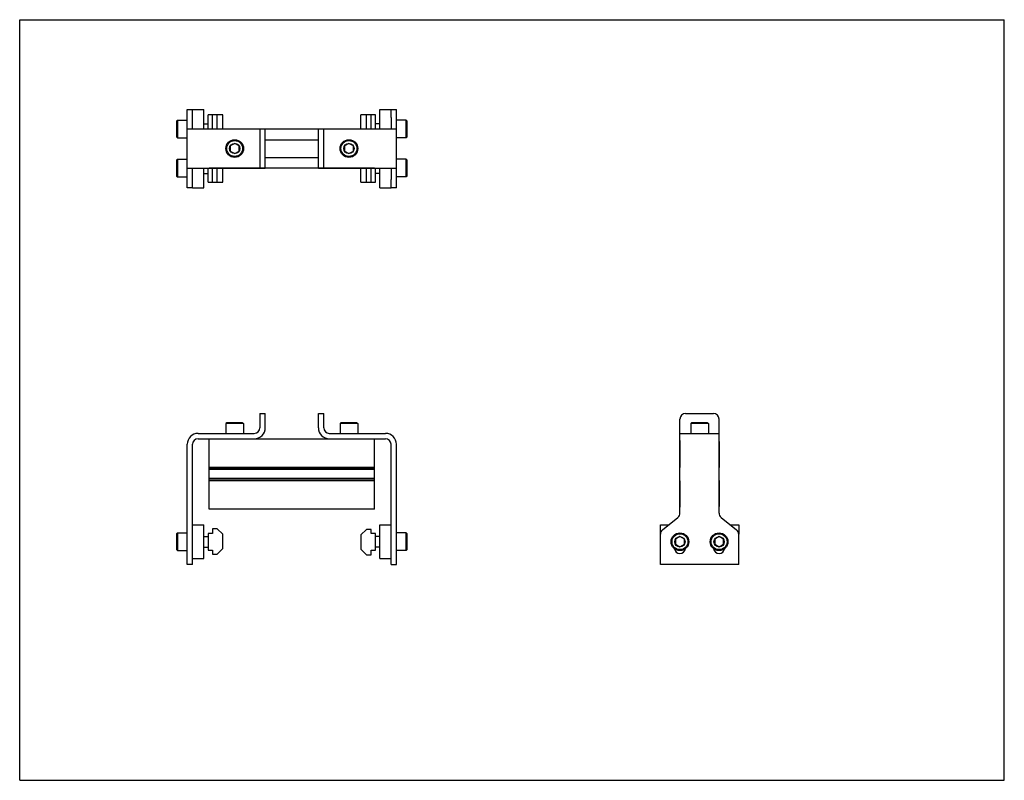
# Model space of a CAD drawing. Header units: inches. Extents: x 0 to 22, y 0 to 17.
import ezdxf

# ---------------------------------------------------------------- set-up
doc = ezdxf.new("R2010")
doc.units = ezdxf.units.IN
doc.header["$LTSCALE"] = 1.21
doc.header["$MEASUREMENT"] = 0
doc.layers.get('0').update_dxf_attribs({"linetype": 'CONTINUOUS'})
for name, color, linetype in [('200626M_1_BL4', 7, 'CONTINUOUS'), ('200626M_1_BL8', 7, 'CONTINUOUS'), ('201937_1_BL1', 7, 'CONTINUOUS'), ('201937_1_BL6', 7, 'CONTINUOUS'), ('202444_1_BL2', 7, 'CONTINUOUS'), ('202444_1_BL7', 7, 'CONTINUOUS'), ('207135_WW_207135_04_1_BL5', 7, 'CONTINUOUS'), ('9206XXM_920614M_1_BL10', 7, 'CONTINUOUS'), ('9206XXM_920614M_1_BL3', 7, 'CONTINUOUS'), ('9206XXM_920620M_1_BL0', 7, 'CONTINUOUS'), ('9206XXM_920620M_1_BL11', 7, 'CONTINUOUS'), ('9206XXM_920620M_1_BL12', 7, 'CONTINUOUS'), ('9206XXM_920620M_1_BL9', 7, 'CONTINUOUS')]:
    doc.layers.add(name, color=color, linetype=linetype)

# ---------------------------------------------------------------- blocks, each defined once
blk = doc.blocks.new('9206XXM_920620M_1_BL0', base_point=(3.857, 9.507))
at = {"layer": '9206XXM_920620M_1_BL0', "color": 7, "linetype": 'CONTINUOUS'}
for p, q in [((3.506, 13.86), (3.526, 13.88)), ((3.526, 13.88), (3.526, 13.486)), ((3.526, 13.88), (3.742, 13.88)), ((3.506, 13.86), (3.506, 13.506)), ((3.506, 13.506), (3.526, 13.486)), ((3.526, 13.486), (3.742, 13.486)), ((4.112, 13.565), (4.208, 13.565)), ((3.506, 5.509), (3.526, 5.529)), ((3.506, 5.509), (3.506, 5.155)), ((3.526, 5.529), (3.526, 5.135)), ((3.526, 5.529), (3.742, 5.529)), ((4.112, 5.45), (4.208, 5.45)), ((3.506, 5.155), (3.526, 5.135)), ((3.526, 5.135), (3.742, 5.135)), ((4.112, 5.214), (4.208, 5.214))]:
    blk.add_line(p, q, dxfattribs=at)
blk = doc.blocks.new('201937_1_BL1', base_point=(4.615, 9.909))
at = {"layer": '201937_1_BL1', "color": 7, "linetype": 'CONTINUOUS'}
for p, q in [((3.742, 13.245), (3.742, 14.995)), ((3.742, 14.995), (3.862, 14.995)), ((3.862, 14.558), (3.862, 14.811)), ((3.742, 14.558), (5.487, 14.558)), ((5.367, 14.558), (5.367, 13.683)), ((5.487, 13.683), (5.487, 14.558)), ((3.742, 13.683), (5.487, 13.683)), ((3.862, 13.429), (3.862, 13.683)), ((3.862, 13.245), (3.742, 13.245)), ((5.367, 8.2), (5.367, 7.88)), ((5.367, 8.2), (5.487, 8.2)), ((5.487, 7.88), (5.487, 8.2)), ((3.987, 7.755), (5.242, 7.755)), ((3.742, 4.822), (3.742, 7.51)), ((3.862, 5.707), (3.862, 7.51)), ((3.987, 7.635), (5.242, 7.635)), ((3.862, 4.822), (3.862, 5.498)), ((3.862, 4.822), (3.742, 4.822))]:
    blk.add_line(p, q, dxfattribs=at)
for centre, radius, start, end in [((3.987, 7.51), 0.245, 90, 180), ((5.242, 7.88), 0.245, 270, 360), ((5.242, 7.88), 0.125, 270, 360), ((3.987, 7.51), 0.125, 90, 180)]:
    blk.add_arc(centre, radius, start, end, dxfattribs=at)
blk = doc.blocks.new('202444_1_BL2', base_point=(3.987, 9.976))
at = {"layer": '202444_1_BL2', "color": 7, "linetype": 'CONTINUOUS'}
for p, q in [((3.862, 14.811), (3.862, 14.995)), ((3.862, 14.995), (4.112, 14.995)), ((4.112, 14.558), (4.112, 14.995)), ((4.112, 13.245), (4.112, 13.683)), ((3.862, 13.245), (3.862, 13.429)), ((3.862, 13.245), (4.112, 13.245)), ((3.862, 4.957), (3.862, 5.707)), ((3.862, 5.707), (4.112, 5.707)), ((4.112, 4.957), (4.112, 5.707)), ((3.862, 4.957), (4.112, 4.957))]:
    blk.add_line(p, q, dxfattribs=at)
blk = doc.blocks.new('9206XXM_920614M_1_BL3', base_point=(4.804, 11.036))
at = {"layer": '9206XXM_920614M_1_BL3', "color": 7, "linetype": 'CONTINUOUS'}
for p, q in [((4.804, 14.234), (4.706, 14.177)), ((4.706, 14.177), (4.706, 14.063)), ((4.903, 14.177), (4.804, 14.234)), ((4.903, 14.063), (4.903, 14.177)), ((4.706, 14.063), (4.804, 14.007)), ((4.804, 14.007), (4.903, 14.063)), ((4.627, 7.991), (4.607, 7.972)), ((4.607, 7.972), (4.607, 7.755)), ((5.001, 7.972), (4.607, 7.972)), ((4.981, 7.991), (4.627, 7.991)), ((4.981, 7.991), (5.001, 7.972)), ((5.001, 7.972), (5.001, 7.755))]:
    blk.add_line(p, q, dxfattribs=at)
for radius in [0.197, 0.177, 0.114]:
    blk.add_circle((4.804, 14.12), radius, dxfattribs=at)
blk = doc.blocks.new('200626M_1_BL4', base_point=(4.372, 9.963))
at = {"layer": '200626M_1_BL4', "color": 7, "linetype": 'CONTINUOUS'}
for p, q in [((4.208, 14.558), (4.208, 14.87)), ((4.536, 14.87), (4.208, 14.87)), ((4.308, 14.561), (4.308, 14.87)), ((4.411, 14.561), (4.411, 14.87)), ((4.536, 14.561), (4.536, 14.87)), ((4.208, 13.37), (4.208, 13.683)), ((4.308, 13.37), (4.308, 13.679)), ((4.411, 13.37), (4.411, 13.679)), ((4.536, 13.37), (4.536, 13.679)), ((4.208, 13.37), (4.536, 13.37)), ((4.208, 5.52), (4.208, 5.145)), ((4.308, 5.52), (4.208, 5.52)), ((4.308, 5.623), (4.308, 5.52)), ((4.411, 5.623), (4.308, 5.623)), ((4.411, 5.623), (4.536, 5.498)), ((4.536, 5.182), (4.536, 5.498)), ((4.208, 5.145), (4.308, 5.145)), ((4.308, 5.145), (4.308, 5.057)), ((4.536, 5.182), (4.411, 5.057)), ((4.308, 5.057), (4.411, 5.057))]:
    blk.add_line(p, q, dxfattribs=at)
blk = doc.blocks.new('207135_WW_207135_04_1_BL5', base_point=(9.93, 10.311))
at = {"layer": '207135_WW_207135_04_1_BL5', "color": 7, "linetype": 'CONTINUOUS'}
for p, q in [((4.23, 14.561), (4.23, 14.558)), ((4.23, 14.561), (7.93, 14.561)), ((7.93, 14.558), (7.93, 14.561)), ((5.487, 14.317), (6.673, 14.317)), ((5.487, 13.923), (6.673, 13.923)), ((4.23, 13.683), (4.23, 13.679)), ((7.93, 13.679), (4.23, 13.679)), ((7.93, 13.679), (7.93, 13.683)), ((4.23, 6.06), (4.23, 7.635)), ((5.242, 7.635), (6.918, 7.635)), ((7.93, 6.06), (7.93, 7.635)), ((14.749, 7.573), (14.749, 6.995)), ((15.631, 7.573), (15.631, 6.995)), ((7.93, 6.995), (4.23, 6.995)), ((7.93, 6.959), (4.23, 6.959)), ((7.93, 6.949), (4.23, 6.949)), ((14.752, 6.992), (14.749, 6.995)), ((15.631, 6.995), (15.627, 6.992)), ((7.93, 6.746), (4.23, 6.746)), ((7.93, 6.733), (4.23, 6.733)), ((7.93, 6.697), (4.23, 6.697)), ((14.749, 6.697), (14.752, 6.701)), ((14.749, 6.697), (14.749, 6.123)), ((15.627, 6.701), (15.631, 6.697)), ((15.631, 6.697), (15.631, 6.123)), ((7.93, 6.06), (4.23, 6.06))]:
    blk.add_line(p, q, dxfattribs=at)
for centre, start, end in [((14.811, 7.573), 161.1124, 180), ((15.568, 7.573), 0, 18.8876), ((14.811, 6.123), 180, 198.8876), ((15.568, 6.123), 341.1124, 360)]:
    blk.add_arc(centre, 0.0625, start, end, dxfattribs=at)
blk = doc.blocks.new('201937_1_BL6', base_point=(11.369, 9.909))
at = {"layer": '201937_1_BL6', "color": 7, "linetype": 'CONTINUOUS'}
for p, q in [((8.298, 14.995), (8.418, 14.995)), ((8.418, 13.245), (8.418, 14.995)), ((8.298, 14.811), (8.298, 14.558)), ((6.673, 14.558), (8.418, 14.558)), ((6.673, 13.683), (6.673, 14.558)), ((6.793, 13.683), (6.793, 14.558)), ((6.673, 13.683), (8.418, 13.683)), ((8.298, 13.683), (8.298, 13.429)), ((8.418, 13.245), (8.298, 13.245)), ((6.673, 7.88), (6.673, 8.2)), ((6.673, 8.2), (6.793, 8.2)), ((6.793, 7.88), (6.793, 8.2)), ((14.877, 8.2), (15.502, 8.2)), ((14.752, 5.973), (14.752, 8.075)), ((15.627, 5.973), (15.627, 8.075)), ((6.918, 7.755), (8.173, 7.755)), ((14.752, 7.755), (15.627, 7.755)), ((6.918, 7.635), (8.173, 7.635)), ((8.298, 5.707), (8.298, 7.51)), ((8.418, 4.822), (8.418, 7.51)), ((14.361, 5.595), (14.706, 5.877)), ((15.673, 5.877), (16.019, 5.595)), ((8.298, 4.822), (8.298, 5.498)), ((14.315, 4.822), (14.315, 5.498)), ((16.065, 4.822), (16.065, 5.498)), ((8.298, 4.822), (8.418, 4.822)), ((16.065, 4.822), (14.315, 4.822))]:
    blk.add_line(p, q, dxfattribs=at)
for centre, radius, start, end in [((14.877, 8.075), 0.125, 90, 180), ((15.502, 8.075), 0.125, 0, 90), ((6.918, 7.88), 0.245, 180, 270), ((6.918, 7.88), 0.125, 180, 270), ((8.173, 7.51), 0.245, 0, 90), ((8.173, 7.51), 0.125, 0, 90), ((14.627, 5.973), 0.125, 309.2144, 360), ((15.752, 5.973), 0.125, 180, 230.7856), ((14.44, 5.498), 0.125, 129.2144, 180), ((15.94, 5.498), 0.125, 0, 50.7856), ((14.752, 5.197), 0.125, 188.3558, 351.649), ((15.627, 5.197), 0.125, 188.3558, 351.649)]:
    blk.add_arc(centre, radius, start, end, dxfattribs=at)
blk = doc.blocks.new('202444_1_BL7', base_point=(12.056, 9.976))
at = {"layer": '202444_1_BL7', "color": 7, "linetype": 'CONTINUOUS'}
for p, q in [((8.048, 14.995), (8.298, 14.995)), ((8.048, 14.558), (8.048, 14.995)), ((8.298, 14.811), (8.298, 14.995)), ((8.048, 13.245), (8.048, 13.683)), ((8.298, 13.245), (8.298, 13.429)), ((8.048, 13.245), (8.298, 13.245)), ((8.048, 5.707), (8.298, 5.707)), ((8.048, 4.957), (8.048, 5.707)), ((8.298, 4.957), (8.298, 5.707)), ((14.315, 5.498), (14.315, 5.707)), ((14.315, 5.707), (14.499, 5.707)), ((15.881, 5.707), (16.065, 5.707)), ((16.065, 5.707), (16.065, 5.498)), ((8.048, 4.957), (8.298, 4.957))]:
    blk.add_line(p, q, dxfattribs=at)
blk = doc.blocks.new('200626M_1_BL8', base_point=(7.788, 9.956))
at = {"layer": '200626M_1_BL8', "color": 7, "linetype": 'CONTINUOUS'}
for p, q in [((7.952, 14.87), (7.624, 14.87)), ((7.624, 14.561), (7.624, 14.87)), ((7.749, 14.561), (7.749, 14.87)), ((7.852, 14.561), (7.852, 14.87)), ((7.952, 14.558), (7.952, 14.87)), ((7.624, 13.37), (7.624, 13.679)), ((7.749, 13.37), (7.749, 13.679)), ((7.852, 13.37), (7.852, 13.679)), ((7.952, 13.37), (7.952, 13.683)), ((7.624, 13.37), (7.952, 13.37)), ((7.624, 5.483), (7.749, 5.608)), ((7.852, 5.608), (7.749, 5.608)), ((7.852, 5.52), (7.852, 5.608)), ((7.952, 5.52), (7.852, 5.52)), ((7.952, 5.145), (7.952, 5.52)), ((7.624, 5.483), (7.624, 5.167)), ((7.749, 5.042), (7.624, 5.167)), ((7.852, 5.145), (7.952, 5.145)), ((7.852, 5.042), (7.852, 5.145)), ((7.749, 5.042), (7.852, 5.042))]:
    blk.add_line(p, q, dxfattribs=at)
blk = doc.blocks.new('9206XXM_920620M_1_BL9', base_point=(11.451, 9.507))
at = {"layer": '9206XXM_920620M_1_BL9', "color": 7, "linetype": 'CONTINUOUS'}
for p, q in [((8.635, 13.88), (8.418, 13.88)), ((8.654, 13.86), (8.635, 13.88)), ((8.635, 13.486), (8.635, 13.88)), ((8.654, 13.506), (8.654, 13.86)), ((8.048, 13.565), (7.952, 13.565)), ((8.635, 13.486), (8.418, 13.486)), ((8.654, 13.506), (8.635, 13.486)), ((8.635, 5.529), (8.418, 5.529)), ((8.654, 5.509), (8.635, 5.529)), ((8.635, 5.135), (8.635, 5.529)), ((8.654, 5.155), (8.654, 5.509)), ((8.048, 5.45), (7.952, 5.45)), ((14.752, 5.446), (14.654, 5.389)), ((14.654, 5.389), (14.654, 5.275)), ((14.851, 5.389), (14.752, 5.446)), ((14.851, 5.275), (14.851, 5.389)), ((8.048, 5.214), (7.952, 5.214)), ((8.635, 5.135), (8.418, 5.135)), ((8.654, 5.155), (8.635, 5.135)), ((14.654, 5.275), (14.752, 5.219)), ((14.752, 5.219), (14.851, 5.275))]:
    blk.add_line(p, q, dxfattribs=at)
for radius in [0.197, 0.177, 0.114]:
    blk.add_circle((14.752, 5.332), radius, dxfattribs=at)
blk = doc.blocks.new('9206XXM_920614M_1_BL10', base_point=(11.273, 11.036))
at = {"layer": '9206XXM_920614M_1_BL10', "color": 7, "linetype": 'CONTINUOUS'}
for p, q in [((7.356, 14.234), (7.258, 14.177)), ((7.258, 14.177), (7.258, 14.063)), ((7.455, 14.177), (7.356, 14.234)), ((7.455, 14.063), (7.455, 14.177)), ((7.258, 14.063), (7.356, 14.007)), ((7.356, 14.007), (7.455, 14.063)), ((7.179, 7.991), (7.159, 7.972)), ((7.159, 7.972), (7.159, 7.755)), ((7.553, 7.972), (7.159, 7.972)), ((7.533, 7.991), (7.179, 7.991)), ((7.533, 7.991), (7.553, 7.972)), ((7.553, 7.972), (7.553, 7.755)), ((15.013, 7.991), (14.993, 7.972)), ((14.993, 7.972), (14.993, 7.755)), ((15.387, 7.972), (14.993, 7.972)), ((15.367, 7.991), (15.013, 7.991)), ((15.367, 7.991), (15.387, 7.972)), ((15.387, 7.972), (15.387, 7.755))]:
    blk.add_line(p, q, dxfattribs=at)
for radius in [0.197, 0.177, 0.114]:
    blk.add_circle((7.356, 14.12), radius, dxfattribs=at)
blk = doc.blocks.new('9206XXM_920620M_1_BL11', base_point=(3.857, 14.558))
at = {"layer": '9206XXM_920620M_1_BL11', "color": 7, "linetype": 'CONTINUOUS'}
for p, q in [((3.506, 14.735), (3.526, 14.755)), ((3.526, 14.755), (3.526, 14.361)), ((3.526, 14.755), (3.742, 14.755)), ((3.506, 14.735), (3.506, 14.381)), ((4.112, 14.676), (4.208, 14.676)), ((3.506, 14.381), (3.526, 14.361)), ((3.526, 14.361), (3.742, 14.361))]:
    blk.add_line(p, q, dxfattribs=at)
blk = doc.blocks.new('9206XXM_920620M_1_BL12', base_point=(11.888, 9.945))
at = {"layer": '9206XXM_920620M_1_BL12', "color": 7, "linetype": 'CONTINUOUS'}
for p, q in [((8.635, 14.755), (8.418, 14.755)), ((8.654, 14.735), (8.635, 14.755)), ((8.635, 14.361), (8.635, 14.755)), ((8.048, 14.676), (7.952, 14.676)), ((8.654, 14.381), (8.654, 14.735)), ((8.635, 14.361), (8.418, 14.361)), ((8.654, 14.381), (8.635, 14.361)), ((15.627, 5.446), (15.529, 5.389)), ((15.529, 5.389), (15.529, 5.275)), ((15.726, 5.389), (15.627, 5.446)), ((15.726, 5.275), (15.726, 5.389)), ((15.529, 5.275), (15.627, 5.219)), ((15.627, 5.219), (15.726, 5.275))]:
    blk.add_line(p, q, dxfattribs=at)
for radius in [0.197, 0.177, 0.114]:
    blk.add_circle((15.627, 5.332), radius, dxfattribs=at)

msp = doc.modelspace()

# ---------------------------------------------------------------- linework, layer by layer
at = {"color": 7, "linetype": 'CONTINUOUS'}
for p, q in [((0, 0), (0, 17)), ((0, 17), (22, 17)), ((22, 0), (22, 17)), ((0, 0), (22, 0))]:
    msp.add_line(p, q, dxfattribs=at)

# ---------------------------------------------------------------- block references
at = {"layer": '200626M_1_BL4'}
msp.add_blockref('200626M_1_BL4', (4.372, 9.963), dxfattribs=at)
at = {"layer": '200626M_1_BL8'}
msp.add_blockref('200626M_1_BL8', (7.788, 9.956), dxfattribs=at)
at = {"layer": '201937_1_BL1'}
msp.add_blockref('201937_1_BL1', (4.615, 9.909), dxfattribs=at)
at = {"layer": '201937_1_BL6'}
msp.add_blockref('201937_1_BL6', (11.369, 9.909), dxfattribs=at)
at = {"layer": '202444_1_BL2'}
msp.add_blockref('202444_1_BL2', (3.987, 9.976), dxfattribs=at)
at = {"layer": '202444_1_BL7'}
msp.add_blockref('202444_1_BL7', (12.056, 9.976), dxfattribs=at)
at = {"layer": '207135_WW_207135_04_1_BL5'}
msp.add_blockref('207135_WW_207135_04_1_BL5', (9.93, 10.311), dxfattribs=at)
at = {"layer": '9206XXM_920614M_1_BL10'}
msp.add_blockref('9206XXM_920614M_1_BL10', (11.273, 11.036), dxfattribs=at)
at = {"layer": '9206XXM_920614M_1_BL3'}
msp.add_blockref('9206XXM_920614M_1_BL3', (4.804, 11.036), dxfattribs=at)
at = {"layer": '9206XXM_920620M_1_BL0'}
msp.add_blockref('9206XXM_920620M_1_BL0', (3.857, 9.507), dxfattribs=at)
at = {"layer": '9206XXM_920620M_1_BL11'}
msp.add_blockref('9206XXM_920620M_1_BL11', (3.857, 14.558), dxfattribs=at)
at = {"layer": '9206XXM_920620M_1_BL12'}
msp.add_blockref('9206XXM_920620M_1_BL12', (11.888, 9.945), dxfattribs=at)
at = {"layer": '9206XXM_920620M_1_BL9'}
msp.add_blockref('9206XXM_920620M_1_BL9', (11.451, 9.507), dxfattribs=at)

doc.saveas('drawing.dxf')
